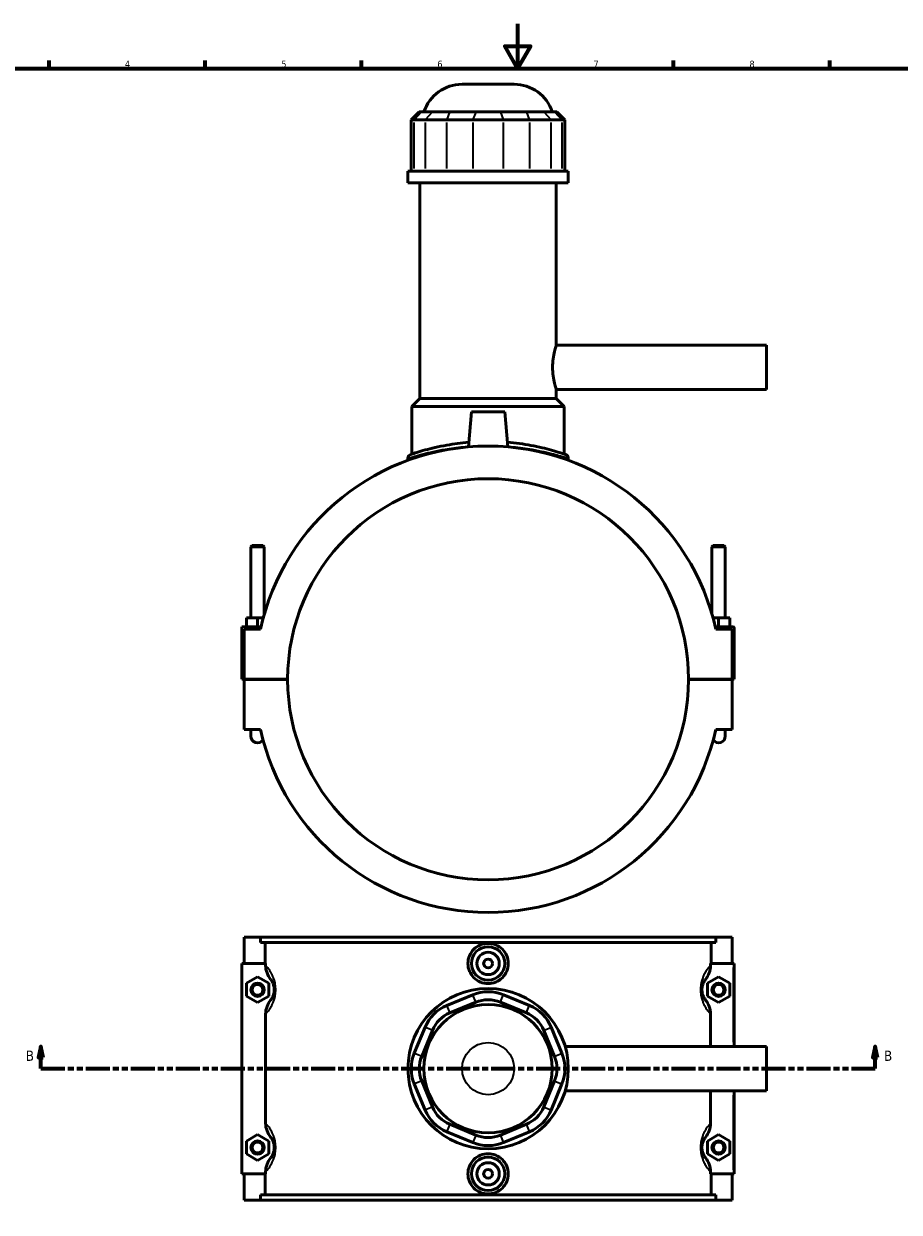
# Model space of a CAD drawing. Header units: millimetres. Extents: x 0 to 898, y -421 to 1009.
# Tile 4 of 6: x 199 to 592, y 61 to 594. Entities that reach past the tile are written whole.
import ezdxf

# ---------------------------------------------------------------- set-up
doc = ezdxf.new("R2010")
doc.units = ezdxf.units.MM
doc.linetypes.add('DOUBLE_DASH_CHAIN', pattern=[1.2403, 0.6614, -0.0827, 0.1654, -0.0827, 0.1654, -0.0827])
for name, color, linetype, lineweight in [('Border (ANSI)', 7, 'Continuous', 70), ('Section Line (ANSI)', 7, 'DOUBLE_DASH_CHAIN', 70), ('Visible (ANSI)', 7, 'Continuous', 50), ('Visible Narrow (ANSI)', 7, 'Continuous', 35)]:
    doc.layers.add(name, color=color, linetype=linetype, lineweight=lineweight)
doc.styles.add('Label Text (ANSI)', font='tahoma.ttf')
doc.styles.add('Note Text (ANSI)', font='tahoma.ttf')

# ---------------------------------------------------------------- blocks, each defined once
blk = doc.blocks.new('Borders Default Border')
at = {"layer": 'Border (ANSI)'}
for p, q in [((210.25, 574), (210.25, 577.45)), ((280.33, 574), (280.33, 577.45)), ((350.42, 574), (350.42, 577.45)), ((490.58, 574), (490.58, 577.45)), ((560.67, 574), (560.67, 577.45))]:
    blk.add_line(p, q, dxfattribs=at)
at = {"layer": 'Border (ANSI)', "flags": 128}
for points in [[(420.5, 594), (420.5, 574), (414.73, 584), (426.27, 584), (420.5, 574)], [(20, 20), (20, 574), (821, 574), (821, 20), (20, 20)]]:
    blk.add_lwpolyline(points, dxfattribs=at)
at = {"layer": 'Border (ANSI)', "color": 230, "true_color": 0xff0080, "char_height": 3.05, "attachment_point": 7, "style": 'Note Text (ANSI)'}
for s, insert in [('4', (244.23, 574.4)), ('5', (314.48, 574.34)), ('6', (384.49, 574.34)), ('7', (454.6, 574.4)), ('8', (524.63, 574.33))]:
    blk.add_mtext(s, dxfattribs=dict(at, insert=insert))
blk = doc.blocks.new('2dTransSection0')
at = {"layer": 'Section Line (ANSI)', "linetype": 'Continuous'}
for p, q in [((206.46, 135.1), (205.46, 130.1)), ((206.46, 130.1), (206.46, 135.1)), ((207.46, 130.1), (206.46, 135.1)), ((581.05, 135.1), (580.05, 130.1)), ((581.05, 130.1), (581.05, 135.1)), ((582.05, 130.1), (581.05, 135.1)), ((205.46, 130.1), (207.46, 130.1)), ((206.46, 125.1), (206.46, 130.1)), ((580.05, 130.1), (582.05, 130.1)), ((581.05, 125.1), (581.05, 130.1)), ((206.46, 125.1), (217.08, 125.1)), ((570.44, 125.1), (581.05, 125.1))]:
    blk.add_line(p, q, dxfattribs=at)
at = {"layer": 'Section Line (ANSI)', "linetype": 'DOUBLE_DASH_CHAIN', "ltscale": 16.303146}
blk.add_line((206.46, 125.1), (581.05, 125.1), dxfattribs=at)
at = {"layer": 'Section Line (ANSI)', "linetype": 'Continuous', "flags": 128}
for points in [[(207.46, 130.1), (206.46, 135.1), (205.46, 130.1), (207.46, 130.1)], [(582.05, 130.1), (581.05, 135.1), (580.05, 130.1), (582.05, 130.1)]]:
    blk.add_lwpolyline(points, dxfattribs=at)
at = {"layer": 'Section Line (ANSI)'}
for points in [[(207.46, 130.1), (206.46, 135.1), (205.46, 130.1), (207.46, 130.1)], [(582.05, 130.1), (581.05, 135.1), (580.05, 130.1), (582.05, 130.1)]]:
    blk.add_solid(points, dxfattribs=at)
at = {"layer": 'Section Line (ANSI)', "char_height": 4.57, "attachment_point": 7, "style": 'Label Text (ANSI)'}
for insert in [(199.71, 128.6), (585.01, 128.6)]:
    blk.add_mtext('B', dxfattribs=dict(at, insert=insert))

msp = doc.modelspace()

# ---------------------------------------------------------------- linework, layer by layer
at = {"layer": 'Visible (ANSI)'}
for p, q in [((395.585, 566.833), (418.978, 566.833)), ((376.364, 554.443), (372.764, 550.843)), ((374.134, 550.843), (372.764, 550.843)), ((372.764, 550.843), (372.764, 527.893)), ((374.134, 550.843), (378.972, 550.843)), ((376.364, 554.443), (377.46, 554.443)), ((382.298, 554.443), (377.46, 554.443)), ((388.714, 550.843), (378.972, 550.843)), ((382.298, 554.443), (390.091, 554.443)), ((388.714, 550.843), (400.393, 550.843)), ((401.771, 554.443), (390.091, 554.443)), ((414.17, 550.843), (400.393, 550.843)), ((401.771, 554.443), (412.792, 554.443)), ((424.471, 554.443), (412.792, 554.443)), ((414.17, 550.843), (425.849, 550.843)), ((424.471, 554.443), (432.264, 554.443)), ((435.59, 550.843), (425.849, 550.843)), ((437.102, 554.443), (432.264, 554.443)), ((435.59, 550.843), (440.428, 550.843)), ((437.102, 554.443), (438.198, 554.443)), ((438.198, 554.443), (441.798, 550.843)), ((441.798, 550.843), (440.428, 550.843)), ((441.798, 550.843), (441.798, 527.893)), ((443.281, 527.893), (371.281, 527.893)), ((371.281, 522.583), (371.281, 527.893)), ((443.281, 522.583), (443.281, 527.893)), ((443.281, 522.583), (371.281, 522.583)), ((376.681, 425.833), (376.681, 522.583)), ((437.881, 449.833), (437.881, 522.583)), ((437.881, 449.833), (532.281, 449.833)), ((532.281, 429.833), (532.281, 449.833)), ((437.881, 429.833), (532.281, 429.833)), ((437.881, 425.833), (437.881, 429.833)), ((376.681, 425.833), (373.081, 422.233)), ((441.481, 422.233), (373.081, 422.233)), ((373.081, 400.908), (373.081, 422.233)), ((437.881, 425.833), (376.681, 425.833)), ((437.881, 425.833), (441.481, 422.233)), ((441.481, 400.908), (441.481, 422.233)), ((399.781, 419.833), (398.405, 404.108)), ((414.781, 419.833), (399.781, 419.833)), ((414.781, 419.833), (416.157, 404.108)), ((371.281, 399.006), (371.281, 398.099)), ((443.281, 399.006), (443.281, 398.099)), ((301.381, 359.883), (300.781, 359.283)), ((300.781, 359.283), (306.781, 359.283)), ((300.781, 327.333), (300.781, 359.283)), ((306.181, 359.883), (301.381, 359.883)), ((306.181, 359.883), (306.781, 359.283)), ((306.781, 329.019), (306.781, 359.283)), ((508.381, 359.883), (507.781, 359.283)), ((513.781, 359.283), (507.781, 359.283)), ((507.781, 359.283), (507.781, 329.019)), ((508.381, 359.883), (513.181, 359.883)), ((513.181, 359.883), (513.781, 359.283)), ((513.781, 359.283), (513.781, 327.333)), ((303.781, 327.333), (298.781, 327.333)), ((298.781, 323.333), (298.781, 327.333)), ((306.307, 327.333), (303.781, 327.333)), ((303.781, 323.333), (303.781, 327.333)), ((508.255, 327.333), (510.781, 327.333)), ((510.781, 323.333), (510.781, 327.333)), ((510.781, 327.333), (515.781, 327.333)), ((515.781, 323.333), (515.781, 327.333)), ((296.781, 323.333), (305.302, 323.333)), ((296.781, 299.883), (296.781, 323.333)), ((305.077, 322.333), (297.781, 322.333)), ((297.781, 322.333), (297.781, 299.883)), ((517.281, 323.333), (509.261, 323.333)), ((516.781, 322.333), (509.486, 322.333)), ((516.781, 299.883), (516.781, 322.333)), ((517.781, 299.883), (517.781, 322.833)), ((297.781, 299.883), (296.781, 299.883)), ((297.781, 299.883), (317.281, 299.883)), ((297.781, 299.783), (297.781, 277.333)), ((317.281, 299.783), (297.781, 299.783)), ((300.781, 299.783), (300.781, 299.883)), ((306.781, 299.783), (306.781, 299.883)), ((497.281, 299.883), (516.781, 299.883)), ((516.781, 299.783), (497.281, 299.783)), ((507.781, 299.883), (507.781, 299.783)), ((513.781, 299.883), (513.781, 299.783)), ((516.781, 299.883), (517.781, 299.883)), ((516.781, 277.333), (516.781, 299.783)), ((297.781, 277.333), (305.077, 277.333)), ((300.781, 277.333), (300.781, 274.333)), ((509.486, 277.333), (516.781, 277.333)), ((513.781, 274.333), (513.781, 277.333)), ((297.781, 184.101), (297.781, 172.301)), ((297.781, 184.101), (305.077, 184.101)), ((305.077, 184.101), (509.486, 184.101)), ((305.077, 181.741), (305.077, 184.101)), ((509.486, 181.741), (305.077, 181.741)), ((307.179, 172.301), (307.179, 181.741)), ((507.384, 172.301), (507.384, 181.741)), ((509.486, 184.101), (509.486, 181.741)), ((509.486, 184.101), (516.781, 184.101)), ((516.781, 184.101), (516.781, 172.301)), ((307.409, 172.301), (296.781, 172.301)), ((296.781, 172.301), (296.781, 77.901)), ((307.409, 172.301), (307.409, 171.399)), ((507.154, 171.399), (507.154, 172.301)), ((507.154, 172.301), (517.281, 172.301)), ((517.281, 172.301), (517.781, 172.301)), ((517.781, 135.101), (517.781, 172.301)), ((298.781, 163.387), (303.781, 166.274)), ((303.781, 166.274), (308.781, 163.387)), ((510.781, 166.274), (505.781, 163.387)), ((515.781, 163.387), (510.781, 166.274)), ((298.781, 157.614), (298.781, 163.387)), ((308.781, 163.387), (308.781, 157.614)), ((505.781, 163.387), (505.781, 157.614)), ((515.781, 157.614), (515.781, 163.387)), ((303.781, 154.727), (298.781, 157.614)), ((308.781, 157.614), (303.781, 154.727)), ((400.393, 158.247), (388.714, 153.41)), ((390.091, 150.084), (401.771, 154.921)), ((412.792, 154.921), (424.471, 150.084)), ((425.849, 153.41), (414.17, 158.247)), ((505.781, 157.614), (510.781, 154.727)), ((510.781, 154.727), (515.781, 157.614)), ((307.409, 149.602), (307.409, 100.599)), ((507.154, 135.101), (507.154, 149.602)), ((378.972, 143.668), (374.134, 131.989)), ((377.46, 130.611), (382.298, 142.29)), ((432.264, 142.29), (437.102, 130.611)), ((440.428, 131.989), (435.59, 143.668)), ((441.864, 135.101), (532.281, 135.101)), ((532.281, 115.101), (532.281, 135.101)), ((374.134, 118.212), (378.972, 106.533)), ((382.298, 107.911), (377.46, 119.59)), ((437.102, 119.59), (432.264, 107.911)), ((435.59, 106.533), (440.428, 118.212)), ((441.864, 115.101), (532.281, 115.101)), ((507.154, 100.599), (507.154, 115.101)), ((517.781, 77.901), (517.781, 115.101)), ((388.714, 96.791), (400.393, 91.954)), ((401.771, 95.28), (390.091, 100.117)), ((424.471, 100.117), (412.792, 95.28)), ((414.17, 91.954), (425.849, 96.791)), ((298.781, 92.587), (303.781, 95.474)), ((298.781, 86.814), (298.781, 92.587)), ((303.781, 95.474), (308.781, 92.587)), ((308.781, 92.587), (308.781, 86.814)), ((510.781, 95.474), (505.781, 92.587)), ((505.781, 92.587), (505.781, 86.814)), ((515.781, 92.587), (510.781, 95.474)), ((515.781, 86.814), (515.781, 92.587)), ((303.781, 83.927), (298.781, 86.814)), ((308.781, 86.814), (303.781, 83.927)), ((505.781, 86.814), (510.781, 83.927)), ((510.781, 83.927), (515.781, 86.814)), ((296.781, 77.901), (307.409, 77.901)), ((297.781, 77.901), (297.781, 66.101)), ((307.179, 68.461), (307.179, 77.901)), ((307.409, 78.802), (307.409, 77.901)), ((507.154, 77.901), (507.154, 78.802)), ((517.281, 77.901), (507.154, 77.901)), ((507.384, 68.461), (507.384, 77.901)), ((516.781, 77.901), (516.781, 66.101)), ((517.781, 77.901), (517.281, 77.901)), ((305.077, 66.101), (297.781, 66.101)), ((509.486, 68.461), (305.077, 68.461)), ((305.077, 66.101), (305.077, 68.461)), ((305.077, 66.101), (509.486, 66.101)), ((509.486, 68.461), (509.486, 66.101)), ((516.781, 66.101), (509.486, 66.101))]:
    msp.add_line(p, q, dxfattribs=at)
for centre, radius in [((407.281, 172.301), 7.5), ((407.281, 172.301), 5), ((407.281, 172.301), 2), ((303.781, 160.501), 3), ((303.781, 160.501), 2.4), ((407.281, 125.101), 36), ((510.781, 160.501), 3), ((510.781, 160.501), 2.4), ((407.281, 125.101), 28.8), ((303.781, 89.701), 3), ((303.781, 89.701), 2.4), ((510.781, 89.701), 3), ((510.781, 89.701), 2.4), ((407.281, 77.901), 7.5), ((407.281, 77.901), 5), ((407.281, 77.901), 2)]:
    msp.add_circle(centre, radius, dxfattribs=at)
for centre, radius, start, end in [((395.585, 548.833), 18, 90, 161.8403), ((418.978, 548.833), 18, 18.1597, 90), ((407.281, 299.833), 104.652, 12.41543, 167.58457), ((373.081, 399.006), 1.8, 109.02692, 180), ((441.481, 399.006), 1.8, 0, 70.97308), ((407.281, 299.833), 90, 0.03183, 179.96817), ((517.281, 322.833), 0.5, 0, 90), ((407.281, 299.833), 90, 180.03183, 359.96817), ((303.781, 274.333), 3, 180, 324.82445), ((407.281, 299.833), 104.652, 192.41543, 347.58457), ((510.781, 274.333), 3, 215.17555, 0), ((407.281, 141.617), 18, 67.5, 112.5), ((407.281, 141.617), 14.4, 67.5, 112.5), ((395.602, 136.78), 18, 112.5, 157.5), ((395.602, 136.78), 14.4, 112.5, 157.5), ((418.96, 136.78), 14.4, 22.5, 67.5), ((418.96, 136.78), 18, 22.5, 67.5), ((390.764, 125.101), 18, 157.5, 202.5), ((390.764, 125.101), 14.4, 157.5, 202.5), ((423.798, 125.101), 14.4, 337.5, 22.5), ((423.798, 125.101), 18, 337.5, 22.5), ((395.602, 113.421), 14.4, 202.5, 247.5), ((418.96, 113.421), 14.4, 292.5, 337.5), ((395.602, 113.421), 18, 202.5, 247.5), ((418.96, 113.421), 18, 292.5, 337.5), ((407.281, 108.584), 18, 247.5, 292.5), ((407.281, 108.584), 14.4, 247.5, 292.5)]:
    msp.add_arc(centre, radius, start, end, dxfattribs=at)
for points, knots in [([(437.881, 429.833), (437.881, 429.833), (437.795, 430.088), (437.484, 431.112), (437.263, 431.88), (436.843, 433.645), (436.617, 434.763), (436.293, 437.224), (436.201, 438.567), (436.201, 441.099), (436.293, 442.443), (436.617, 444.903), (436.843, 446.022), (437.263, 447.787), (437.484, 448.555), (437.795, 449.579), (437.881, 449.833), (437.881, 449.833)], [1.5188812, 1.5188812, 1.5188812, 1.5188812, 1.8985205, 1.8985205, 2.2781597, 2.2781597, 2.657961, 2.657961, 3.0377624, 3.0377624, 3.4175637, 3.4175637, 3.797365, 3.797365, 4.1770042, 4.1770042, 4.5566435, 4.5566435, 4.5566435, 4.5566435]), ([(398.588, 406.182), (395.104, 405.896), (391.773, 405.449), (384.972, 404.25), (381.673, 403.454), (376.09, 401.923), (374.019, 401.225), (372.691, 400.776), (372.497, 400.711), (372.498, 400.711)], [17.2877422, 17.2877422, 17.2877422, 17.2877422, 18.3647061, 18.3647061, 19.7111366, 19.7111366, 21.2484903, 21.2484903, 21.8840769, 21.8840769, 21.8840769, 21.8840769]), ([(442.068, 400.708), (442.068, 400.708), (441.613, 400.868), (439.651, 401.515), (437.938, 402.065), (433.196, 403.375), (430.04, 404.147), (423.237, 405.387), (419.693, 405.876), (415.975, 406.182)], [10.9420434, 10.9420434, 10.9420434, 10.9420434, 11.9064623, 11.9064623, 13.0805085, 13.0805085, 14.3887902, 14.3887902, 15.5383895, 15.5383895, 15.5383895, 15.5383895]), ([(416.339, 172.301), (416.339, 171.164), (416.11, 169.953), (415.182, 167.728), (414.483, 166.713), (412.874, 165.114), (411.856, 164.422), (409.627, 163.504), (408.416, 163.278), (406.146, 163.278), (404.935, 163.504), (402.706, 164.422), (401.689, 165.114), (400.079, 166.713), (399.38, 167.728), (398.453, 169.953), (398.224, 171.164), (398.224, 173.437), (398.453, 174.648), (399.38, 176.873), (400.079, 177.888), (401.689, 179.487), (402.706, 180.179), (404.935, 181.097), (406.146, 181.323), (408.416, 181.323), (409.627, 181.097), (411.856, 180.179), (412.874, 179.487), (414.483, 177.888), (415.182, 176.873), (416.11, 174.648), (416.339, 173.437), (416.339, 172.301)], [0, 0, 0, 0, 0.3408608, 0.3408608, 0.6817217, 0.6817217, 1.0222791, 1.0222791, 1.3628365, 1.3628365, 1.703394, 1.703394, 2.0439514, 2.0439514, 2.3848122, 2.3848122, 2.7256731, 2.7256731, 3.0665339, 3.0665339, 3.4073947, 3.4073947, 3.7479522, 3.7479522, 4.0885096, 4.0885096, 4.429067, 4.429067, 4.7696244, 4.7696244, 5.1104853, 5.1104853, 5.4513461, 5.4513461, 5.4513461, 5.4513461]), ([(307.409, 171.399), (307.409, 170.246), (307.623, 169.103), (308.411, 166.994), (308.96, 166.035), (309.644, 165.178)], [-0.67568477, -0.67568477, -0.67568477, -0.67568477, -0.32906402, -0.32906402, 0, 0, 0, 0]), ([(504.918, 165.178), (505.607, 166.041), (506.159, 167.006), (506.942, 169.117), (507.154, 170.253), (507.154, 171.399)], [-0.67459021, -0.67459021, -0.67459021, -0.67459021, -0.34391216, -0.34391216, 0, 0, 0, 0]), ([(309.644, 165.178), (309.702, 165.105), (309.761, 165.028), (309.97, 164.745), (310.125, 164.513), (310.405, 164.027), (310.528, 163.79), (310.727, 163.337), (310.805, 163.141), (310.957, 162.696), (311.031, 162.444), (311.136, 161.98), (311.174, 161.781), (311.236, 161.356), (311.258, 161.129), (311.278, 160.767), (311.281, 160.634), (311.281, 160.501), (311.281, 160.367), (311.278, 160.234), (311.258, 159.872), (311.236, 159.645), (311.174, 159.22), (311.136, 159.021), (311.031, 158.557), (310.957, 158.305), (310.805, 157.86), (310.727, 157.664), (310.528, 157.211), (310.405, 156.974), (310.125, 156.488), (309.97, 156.256), (309.761, 155.973), (309.702, 155.896), (309.644, 155.823)], [1.0447043, 1.0447043, 1.0447043, 1.0447043, 1.2047052, 1.2047052, 1.5935878, 1.5935878, 1.8927283, 1.8927283, 2.0919613, 2.0919613, 2.3069676, 2.3069676, 2.4548444, 2.4548444, 2.6087362, 2.6087362, 2.6966063, 2.6966063, 2.6966063, 2.7844765, 2.7844765, 2.9383682, 2.9383682, 3.0862451, 3.0862451, 3.3012513, 3.3012513, 3.5004843, 3.5004843, 3.7996248, 3.7996248, 4.1885074, 4.1885074, 4.3485083, 4.3485083, 4.3485083, 4.3485083]), ([(504.918, 155.823), (504.86, 155.896), (504.801, 155.973), (504.592, 156.256), (504.437, 156.488), (504.157, 156.974), (504.034, 157.211), (503.836, 157.664), (503.758, 157.86), (503.606, 158.305), (503.532, 158.557), (503.426, 159.021), (503.388, 159.22), (503.327, 159.645), (503.304, 159.872), (503.285, 160.234), (503.281, 160.367), (503.281, 160.501), (503.281, 160.634), (503.285, 160.767), (503.304, 161.129), (503.327, 161.356), (503.388, 161.781), (503.426, 161.98), (503.532, 162.444), (503.606, 162.696), (503.758, 163.141), (503.836, 163.337), (504.034, 163.79), (504.157, 164.027), (504.437, 164.513), (504.592, 164.745), (504.801, 165.028), (504.86, 165.105), (504.918, 165.178)], [1.0447043, 1.0447043, 1.0447043, 1.0447043, 1.2047056, 1.2047056, 1.5935881, 1.5935881, 1.8927285, 1.8927285, 2.0919614, 2.0919614, 2.3069676, 2.3069676, 2.4548444, 2.4548444, 2.6087362, 2.6087362, 2.6966063, 2.6966063, 2.6966063, 2.7844765, 2.7844765, 2.9383682, 2.9383682, 3.086245, 3.086245, 3.3012513, 3.3012513, 3.5004842, 3.5004842, 3.7996246, 3.7996246, 4.188507, 4.188507, 4.3485083, 4.3485083, 4.3485083, 4.3485083]), ([(309.644, 155.823), (308.955, 154.96), (308.403, 153.995), (307.62, 151.884), (307.409, 150.748), (307.409, 149.602)], [-0.67459021, -0.67459021, -0.67459021, -0.67459021, -0.34391216, -0.34391216, 0, 0, 0, 0]), ([(507.154, 149.602), (507.154, 150.755), (506.939, 151.898), (506.152, 154.007), (505.603, 154.966), (504.918, 155.823)], [-0.67568477, -0.67568477, -0.67568477, -0.67568477, -0.32906402, -0.32906402, 0, 0, 0, 0]), ([(307.409, 100.599), (307.409, 99.446), (307.623, 98.303), (308.411, 96.194), (308.96, 95.235), (309.644, 94.378)], [-0.67568477, -0.67568477, -0.67568477, -0.67568477, -0.32906402, -0.32906402, 0, 0, 0, 0]), ([(504.918, 94.378), (505.607, 95.241), (506.159, 96.206), (506.942, 98.317), (507.154, 99.453), (507.154, 100.599)], [-0.67459021, -0.67459021, -0.67459021, -0.67459021, -0.34391216, -0.34391216, 0, 0, 0, 0]), ([(309.644, 94.378), (309.702, 94.305), (309.761, 94.228), (309.97, 93.945), (310.125, 93.713), (310.405, 93.227), (310.528, 92.99), (310.727, 92.537), (310.805, 92.341), (310.957, 91.896), (311.031, 91.644), (311.136, 91.18), (311.174, 90.981), (311.236, 90.556), (311.258, 90.329), (311.278, 89.967), (311.281, 89.834), (311.281, 89.701), (311.281, 89.567), (311.278, 89.434), (311.258, 89.072), (311.236, 88.845), (311.174, 88.42), (311.136, 88.221), (311.031, 87.757), (310.957, 87.505), (310.805, 87.06), (310.727, 86.864), (310.528, 86.411), (310.405, 86.174), (310.125, 85.688), (309.97, 85.456), (309.761, 85.173), (309.702, 85.096), (309.644, 85.023)], [1.0447043, 1.0447043, 1.0447043, 1.0447043, 1.2047055, 1.2047055, 1.593588, 1.593588, 1.8927284, 1.8927284, 2.0919614, 2.0919614, 2.3069676, 2.3069676, 2.4548444, 2.4548444, 2.6087362, 2.6087362, 2.6966063, 2.6966063, 2.6966063, 2.7844765, 2.7844765, 2.9383682, 2.9383682, 3.0862451, 3.0862451, 3.3012513, 3.3012513, 3.5004842, 3.5004842, 3.7996246, 3.7996246, 4.1885071, 4.1885071, 4.3485083, 4.3485083, 4.3485083, 4.3485083]), ([(504.918, 85.023), (504.86, 85.096), (504.801, 85.173), (504.592, 85.456), (504.437, 85.688), (504.157, 86.174), (504.034, 86.411), (503.836, 86.864), (503.758, 87.06), (503.606, 87.505), (503.532, 87.757), (503.426, 88.221), (503.388, 88.42), (503.327, 88.845), (503.304, 89.072), (503.285, 89.434), (503.281, 89.567), (503.281, 89.701), (503.281, 89.834), (503.285, 89.967), (503.304, 90.329), (503.327, 90.556), (503.388, 90.981), (503.426, 91.18), (503.532, 91.644), (503.606, 91.896), (503.758, 92.341), (503.836, 92.537), (504.034, 92.99), (504.157, 93.227), (504.437, 93.713), (504.592, 93.945), (504.801, 94.228), (504.86, 94.305), (504.918, 94.378)], [1.044033, 1.044033, 1.044033, 1.044033, 1.2040403, 1.2040403, 1.5929208, 1.5929208, 1.8920596, 1.8920596, 2.0912909, 2.0912909, 2.3062968, 2.3062968, 2.4541732, 2.4541732, 2.6080649, 2.6080649, 2.695935, 2.695935, 2.695935, 2.7838051, 2.7838051, 2.9376968, 2.9376968, 3.0855732, 3.0855732, 3.3005791, 3.3005791, 3.4998104, 3.4998104, 3.7989492, 3.7989492, 4.1878297, 4.1878297, 4.347837, 4.347837, 4.347837, 4.347837]), ([(416.339, 77.901), (416.339, 76.764), (416.11, 75.553), (415.182, 73.328), (414.483, 72.313), (412.874, 70.714), (411.856, 70.022), (409.627, 69.104), (408.416, 68.878), (406.146, 68.878), (404.935, 69.104), (402.706, 70.022), (401.689, 70.714), (400.079, 72.313), (399.38, 73.328), (398.453, 75.553), (398.224, 76.764), (398.224, 77.901), (398.224, 79.037), (398.453, 80.248), (399.38, 82.473), (400.079, 83.488), (401.689, 85.087), (402.706, 85.779), (404.935, 86.697), (406.146, 86.923), (408.416, 86.923), (409.627, 86.697), (411.856, 85.779), (412.874, 85.087), (414.483, 83.488), (415.182, 82.473), (416.11, 80.248), (416.339, 79.037), (416.339, 77.901)], [2.7256731, 2.7256731, 2.7256731, 2.7256731, 3.0665339, 3.0665339, 3.4073947, 3.4073947, 3.7479522, 3.7479522, 4.0885096, 4.0885096, 4.429067, 4.429067, 4.7696244, 4.7696244, 5.1104853, 5.1104853, 5.4513461, 5.4513461, 5.4513461, 5.792207, 5.792207, 6.1330678, 6.1330678, 6.4736252, 6.4736252, 6.8141826, 6.8141826, 7.1547401, 7.1547401, 7.4952975, 7.4952975, 7.8361583, 7.8361583, 8.1770192, 8.1770192, 8.1770192, 8.1770192]), ([(309.644, 85.023), (308.955, 84.16), (308.403, 83.195), (307.62, 81.084), (307.409, 79.948), (307.409, 78.802)], [-0.67459021, -0.67459021, -0.67459021, -0.67459021, -0.34391216, -0.34391216, 0, 0, 0, 0]), ([(507.154, 78.802), (507.154, 79.955), (506.939, 81.098), (506.152, 83.207), (505.603, 84.166), (504.918, 85.023)], [-0.67568477, -0.67568477, -0.67568477, -0.67568477, -0.32906402, -0.32906402, 0, 0, 0, 0])]:
    msp.add_open_spline(points, degree=3, knots=knots, dxfattribs=at)
at = {"layer": 'Visible Narrow (ANSI)'}
for p, q in [((374.134, 529.041), (374.134, 549.696)), ((377.294, 554.263), (374.301, 551.023)), ((378.972, 549.696), (378.972, 529.041)), ((382.132, 554.263), (379.138, 551.023)), ((388.714, 529.041), (388.714, 549.696)), ((390.022, 554.263), (388.783, 551.023)), ((400.393, 549.696), (400.393, 529.041)), ((401.702, 554.263), (400.462, 551.023)), ((412.861, 554.263), (414.101, 551.023)), ((414.17, 529.041), (414.17, 549.696)), ((424.54, 554.263), (425.78, 551.023)), ((425.849, 549.696), (425.849, 529.041)), ((432.431, 554.263), (435.424, 551.023)), ((435.59, 529.041), (435.59, 549.696)), ((437.268, 554.263), (440.262, 551.023)), ((440.428, 549.696), (440.428, 529.041)), ((517.281, 170.441), (517.281, 136.961)), ((401.702, 155.088), (400.462, 158.081)), ((412.861, 155.088), (414.101, 158.081)), ((388.783, 153.243), (390.022, 150.25)), ((424.54, 150.25), (425.78, 153.243)), ((382.132, 142.359), (379.138, 143.599)), ((432.431, 142.359), (435.424, 143.599)), ((377.294, 130.68), (374.301, 131.92)), ((437.268, 130.68), (440.262, 131.92)), ((377.294, 119.521), (374.301, 118.281)), ((437.268, 119.521), (440.262, 118.281)), ((517.281, 113.241), (517.281, 79.761)), ((382.132, 107.842), (379.138, 106.602)), ((432.431, 107.842), (435.424, 106.602)), ((390.022, 99.951), (388.783, 96.958)), ((424.54, 99.951), (425.78, 96.958)), ((401.702, 95.113), (400.462, 92.12)), ((412.861, 95.113), (414.101, 92.12))]:
    msp.add_line(p, q, dxfattribs=at)
msp.add_circle((407.281, 125.101), 11.697, dxfattribs=at)
msp.add_arc((441.481, 399.006), 1.8, 3.54865, 67.42443, dxfattribs=at)
for points, knots in [([(371.363, 399.035), (371.456, 399.064), (371.63, 399.12), (372.859, 399.515), (375.002, 400.201), (380.78, 401.706), (384.194, 402.488), (390.605, 403.562), (393.31, 403.927), (396.137, 404.2)], [-21.6535278, -21.6535278, -21.6535278, -21.6535278, -21.2484903, -21.2484903, -19.7111366, -19.7111366, -18.3647061, -18.3647061, -17.5036433, -17.5036433, -17.5036433, -17.5036433]), ([(418.425, 404.2), (421.49, 403.903), (424.412, 403.499), (430.834, 402.387), (434.1, 401.628), (439.007, 400.341), (440.78, 399.8), (442.592, 399.232), (443.031, 399.089), (443.201, 399.033)], [-15.3224878, -15.3224878, -15.3224878, -15.3224878, -14.3887902, -14.3887902, -13.0805085, -13.0805085, -11.9064623, -11.9064623, -11.1725931, -11.1725931, -11.1725931, -11.1725931]), ([(307.88, 150.11), (308.047, 150.299), (308.22, 150.502), (308.754, 151.164), (309.129, 151.673), (309.803, 152.743), (310.1, 153.265), (310.579, 154.26), (310.767, 154.691), (311.134, 155.671), (311.311, 156.225), (311.566, 157.245), (311.658, 157.684), (311.806, 158.619), (311.861, 159.117), (311.907, 159.915), (311.916, 160.208), (311.916, 160.501), (311.916, 160.793), (311.907, 161.086), (311.861, 161.884), (311.806, 162.382), (311.658, 163.317), (311.566, 163.756), (311.311, 164.776), (311.134, 165.331), (310.767, 166.31), (310.579, 166.741), (310.1, 167.736), (309.803, 168.258), (309.129, 169.328), (308.754, 169.837), (308.22, 170.499), (308.047, 170.702), (307.88, 170.891)], [-4.3822098, -4.3822098, -4.3822098, -4.3822098, -4.1885074, -4.1885074, -3.7996248, -3.7996248, -3.5004843, -3.5004843, -3.3012513, -3.3012513, -3.0862451, -3.0862451, -2.9383682, -2.9383682, -2.7844765, -2.7844765, -2.6966063, -2.6966063, -2.6966063, -2.6087362, -2.6087362, -2.4548444, -2.4548444, -2.3069676, -2.3069676, -2.0919613, -2.0919613, -1.8927283, -1.8927283, -1.5935878, -1.5935878, -1.2047052, -1.2047052, -1.0110028, -1.0110028, -1.0110028, -1.0110028]), ([(506.683, 170.891), (506.515, 170.702), (506.342, 170.499), (505.809, 169.837), (505.434, 169.328), (504.76, 168.258), (504.463, 167.736), (503.983, 166.741), (503.796, 166.31), (503.429, 165.331), (503.251, 164.776), (502.996, 163.756), (502.905, 163.317), (502.757, 162.382), (502.702, 161.884), (502.655, 161.086), (502.647, 160.793), (502.647, 160.501), (502.647, 160.208), (502.655, 159.915), (502.702, 159.117), (502.757, 158.619), (502.905, 157.684), (502.996, 157.245), (503.251, 156.225), (503.429, 155.671), (503.796, 154.691), (503.983, 154.26), (504.463, 153.265), (504.76, 152.743), (505.434, 151.673), (505.809, 151.164), (506.342, 150.502), (506.515, 150.299), (506.683, 150.11)], [-4.3822098, -4.3822098, -4.3822098, -4.3822098, -4.188507, -4.188507, -3.7996246, -3.7996246, -3.5004842, -3.5004842, -3.3012513, -3.3012513, -3.086245, -3.086245, -2.9383682, -2.9383682, -2.7844765, -2.7844765, -2.6966063, -2.6966063, -2.6966063, -2.6087362, -2.6087362, -2.4548444, -2.4548444, -2.3069676, -2.3069676, -2.0919614, -2.0919614, -1.8927285, -1.8927285, -1.5935881, -1.5935881, -1.2047056, -1.2047056, -1.0110028, -1.0110028, -1.0110028, -1.0110028]), ([(307.88, 79.31), (308.047, 79.499), (308.22, 79.702), (308.754, 80.364), (309.129, 80.873), (309.803, 81.943), (310.1, 82.465), (310.579, 83.46), (310.767, 83.891), (311.134, 84.871), (311.311, 85.425), (311.566, 86.445), (311.658, 86.884), (311.806, 87.819), (311.861, 88.317), (311.907, 89.115), (311.916, 89.408), (311.916, 89.701), (311.916, 89.993), (311.907, 90.286), (311.861, 91.084), (311.806, 91.582), (311.658, 92.517), (311.566, 92.956), (311.311, 93.976), (311.134, 94.531), (310.767, 95.51), (310.579, 95.941), (310.1, 96.936), (309.803, 97.458), (309.129, 98.528), (308.754, 99.037), (308.22, 99.699), (308.047, 99.902), (307.88, 100.091)], [-4.3822098, -4.3822098, -4.3822098, -4.3822098, -4.1885071, -4.1885071, -3.7996246, -3.7996246, -3.5004842, -3.5004842, -3.3012513, -3.3012513, -3.0862451, -3.0862451, -2.9383682, -2.9383682, -2.7844765, -2.7844765, -2.6966063, -2.6966063, -2.6966063, -2.6087362, -2.6087362, -2.4548444, -2.4548444, -2.3069676, -2.3069676, -2.0919614, -2.0919614, -1.8927284, -1.8927284, -1.593588, -1.593588, -1.2047055, -1.2047055, -1.0110028, -1.0110028, -1.0110028, -1.0110028]), ([(506.683, 100.091), (506.515, 99.902), (506.342, 99.699), (505.809, 99.037), (505.434, 98.528), (504.76, 97.458), (504.463, 96.936), (503.983, 95.941), (503.796, 95.51), (503.429, 94.531), (503.251, 93.976), (502.996, 92.956), (502.905, 92.517), (502.757, 91.582), (502.702, 91.084), (502.655, 90.286), (502.647, 89.993), (502.647, 89.701), (502.647, 89.408), (502.655, 89.115), (502.702, 88.317), (502.757, 87.819), (502.905, 86.884), (502.996, 86.445), (503.251, 85.425), (503.429, 84.871), (503.796, 83.891), (503.983, 83.46), (504.463, 82.465), (504.76, 81.943), (505.434, 80.873), (505.809, 80.364), (506.342, 79.702), (506.515, 79.499), (506.683, 79.31)], [-4.3815385, -4.3815385, -4.3815385, -4.3815385, -4.1878297, -4.1878297, -3.7989492, -3.7989492, -3.4998104, -3.4998104, -3.3005791, -3.3005791, -3.0855732, -3.0855732, -2.9376968, -2.9376968, -2.7838051, -2.7838051, -2.695935, -2.695935, -2.695935, -2.6080649, -2.6080649, -2.4541732, -2.4541732, -2.3062968, -2.3062968, -2.0912909, -2.0912909, -1.8920596, -1.8920596, -1.5929208, -1.5929208, -1.2040403, -1.2040403, -1.0103315, -1.0103315, -1.0103315, -1.0103315])]:
    msp.add_open_spline(points, degree=3, knots=knots, dxfattribs=at)

# ---------------------------------------------------------------- block references
msp.add_blockref('Borders Default Border', (0, 0))
at = {"layer": 'Section Line (ANSI)'}
msp.add_blockref('2dTransSection0', (0, 0), dxfattribs=at)

doc.saveas('drawing.dxf')
